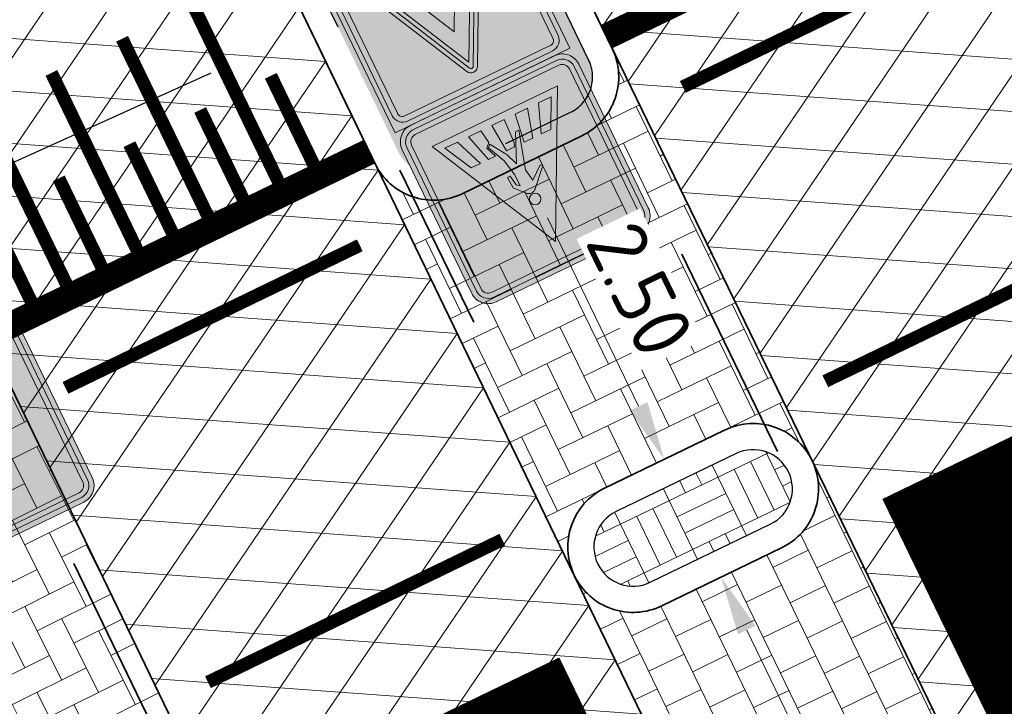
# Model space of a CAD drawing. Header units: metres. Extents: x 195696 to 514079, y 327475 to 328989.
# Tile 125 of 256: x 196117.9 to 196125.43, y 327623.79 to 327629.04. Entities that reach past the tile are written whole.
import ezdxf

# ---------------------------------------------------------------- set-up
doc = ezdxf.new("R2010")
doc.units = ezdxf.units.M
for name, pattern in [('11strp', [2, 1, -1]), ('RI-HWA_AANSLUITLEIDING-SO', [4.8, 3, -1.8]), ('VH-RIJWIELPADBAND', [20, 8, -2, 2, -2, 0, -2, 2, -2]), ('VH-TROTTOIRBAND_180-200', [20, 10, -2, 2, -2, 2, -2])]:
    doc.linetypes.add(name, pattern=pattern)
for name, color, linetype, lineweight in [('mk-nw-11streep 0.10', 7, '11strp', 35), ('N-WE-GR-GRAS-A-250', 62, 'Continuous', 18), ('N-WE-RI-HWA_KOLKAANSLUITLEIDING_PVC-G', 150, 'RI-HWA_AANSLUITLEIDING-SO', 25), ('N-WE-RI-M', 6, 'Continuous', 18), ('N-WE-VH-GESLOTENVERHARDING-A-200', 252, 'Continuous', 18), ('N-WE-VH-KANTOPSLUITING_RIJWIELPADBAND_40 120_250-G', 1, 'VH-RIJWIELPADBAND', 35), ('N-WE-VH-KANTOPSLUITING_TROTTOIRBAND_180 200_250-G', 6, 'VH-TROTTOIRBAND_180-200', 25), ('N-WE-VH-KANTOPSLUITING_VOORKANTBAND-G', 2, 'Continuous', 35), ('N-WE-VH-KANTVERHARDING-G', 5, 'Continuous', 35), ('N-WE-VH-OPENVERHARDING_BASALT-A-250', 250, 'Continuous', 18), ('N-WE-VH-OPENVERHARDING_BETONSTRAATSTEEN_GRIJS-A', 252, 'Continuous', 18), ('N-WE-VH-OPENVERHARDING_BETONSTRAATSTEEN_ROOD-A', 13, 'Continuous', 18), ('N-WE-VH-TEGEL-A', 252, 'Continuous', 18), ('N-WE-VW-MARKERING_DWARS_DRIEHOEK_3030-G', 250, 'VW-HAAIETAND30-L-N', 35), ('N-WE-VW-MARKERING_LANGS_STREEP_DOORGETROKKEN_010-G', 7, 'Continuous', 13), ('N-WE-VW-MARKERING_LANGS_STREEP_DOORGETROKKEN_020-G', 7, 'Continuous', 18), ('N-WE-VW-VERKEERSTEKEN_BORD_J-S-200', 7, 'Continuous', 25), ('N-WE-VW-VERKEERSTEKEN_BORD_L-S', 7, 'Continuous', 25), ('X-XX-AL-M', 6, 'Continuous', 18)]:
    doc.layers.add(name, color=color, linetype=linetype, lineweight=lineweight)
doc.styles.add('NLCS-ISO-M250-T18', font='NLCS-ISO.ttf', dxfattribs={"height": 0.45})
doc.linetypes.add('VW-HAAIETAND30-L-N', pattern='A,0,-0.3,[150,NLCS.SHX,S=0.6,R=0,X=-0.5,Y=-0.15],-0.3', length=0.6)
doc.dimstyles.new('NLCS-M250-T18-PIJL_L2_H2', dxfattribs={"dimscale": 0.25, "dimtxt": 2.5, "dimasz": 1.8, "dimexe": 2, "dimexo": 2, "dimgap": 0.7, "dimtad": 1, "dimzin": 0, "dimdsep": 46, "dimtxsty": 'NLCS-ISO-M250-T18', "dimcen": 0, "dimdle": 2, "dimclrd": 256, "dimclre": 256, "dimclrt": 7, "dimazin": 0, "dimtfac": 1, "dimtdec": 3, "dimtofl": 0, "dimtmove": 0, "dimatfit": 3, "dimfxl": 2, "dimfxlon": 1, "dimtfillclr": 256, "dimtolj": 1, "dimtzin": 0, "dimlwd": -1, "dimlwe": -1, "dimarcsym": 0})

# ---------------------------------------------------------------- blocks, each defined once
blk = doc.blocks.new('*D149')
at = {"layer": 'defpoints', "color": 0, "transparency": 16777216}
for p in [(196121.7407, 327627.931), (196121.2855, 327627.7109), (196122.374, 327625.4603)]:
    blk.add_point(p, dxfattribs=at)
at = {"layer": 'X-XX-AL-M', "transparency": 16777216}
for p, q in [((196121.7356, 327627.9286), (196122.1908, 327628.1487)), ((196122.6333, 327626.0855), (196121.9367, 327627.5259)), ((196122.8241, 327625.678), (196123.2794, 327625.8981))]:
    blk.add_line(p, q, dxfattribs=at)
for points in [[(196122.0042, 327627.5586), (196121.8691, 327627.4933), (196121.7407, 327627.931)], [(196122.7008, 327626.1182), (196122.5658, 327626.0529), (196122.8292, 327625.6804)]]:
    blk.add_solid(points, dxfattribs=at)
at = {"layer": 'X-XX-AL-M', "color": 7, "transparency": 16777216, "insert": (196122.6451, 327626.9799), "char_height": 0.45, "attachment_point": 5, "rotation": 295.81082, "style": 'NLCS-ISO-M250-T18', "bg_fill": 3, "box_fill_scale": 1.1, "bg_fill_color": 256, "bg_fill_true_color": 13158600, "bg_fill_transparency": 0}
blk.add_mtext('\\A1;2.50', dxfattribs=at)
blk = doc.blocks.new('*D221')
at = {"layer": 'defpoints', "color": 0, "transparency": 16777216}
for p in [(196123.2684, 327624.7823), (196125.0031, 327621.178), (196125.0069, 327621.1798)]:
    blk.add_point(p, dxfattribs=at)
at = {"layer": 'N-WE-RI-M', "transparency": 16777216}
for p, q in [((196123.2645, 327624.7804), (196122.8142, 327624.5631)), ((196123.4601, 327624.3751), (196124.8075, 327621.5832)), ((196125.0031, 327621.178), (196124.5527, 327620.9606))]:
    blk.add_line(p, q, dxfattribs=at)
for points in [[(196123.5277, 327624.4077), (196123.3926, 327624.3425), (196123.2645, 327624.7804)], [(196124.875, 327621.6158), (196124.7399, 327621.5506), (196125.0031, 327621.178)]]:
    blk.add_solid(points, dxfattribs=at)
at = {"layer": 'N-WE-RI-M', "color": 7, "transparency": 16777216, "insert": (196124.494, 327623.153), "char_height": 0.45, "attachment_point": 5, "rotation": 295.76157, "style": 'NLCS-ISO-M250-T18'}
blk.add_mtext('\\A1;4.00', dxfattribs=at)
blk = doc.blocks.new('N-SVW-VERKEERSTEKEN_BORD_L02-SO')
at = {"true_color": 0x007dc8}
h = blk.add_hatch(color=152, dxfattribs=at)
h.dxf.hatch_style = 1
h.paths.add_polyline_path([(3.05, 3.75), (-3.05, 3.75, 0.414214), (-3.75, 3.05), (-3.75, 0), (-3.55, 0), (-3.55, 3.05, -0.414214), (-3.05, 3.55), (3.05, 3.55, -0.414214), (3.55, 3.05), (3.55, 0), (3.75, 0), (3.75, 3.05, 0.414214)])
at = {"true_color": 0xffffff}
h = blk.add_hatch(color=7, dxfattribs=at)
h.dxf.hatch_style = 1
h.paths.add_polyline_path([(3.05, 3.55), (-3.05, 3.55, 0.414214), (-3.55, 3.05), (-3.55, 0), (-3.35, 0), (-3.35, 3.05, -0.414214), (-3.05, 3.35), (3.05, 3.35, -0.414214), (3.35, 3.05), (3.35, 0), (3.55, 0), (3.55, 3.05, 0.414214)])
at = {"true_color": 0x007dc8}
h = blk.add_hatch(color=152, dxfattribs=at)
h.dxf.hatch_style = 1
h.paths.add_polyline_path([(0, 2.66), (0, 3.35), (-3.05, 3.35, 0.414214), (-3.35, 3.05), (-3.35, -3.05, 0.414214), (-3.05, -3.35), (0, -3.35), (0, -2.66), (-2.66, -2.66)])
h = blk.add_hatch(color=152, dxfattribs=at)
h.dxf.hatch_style = 1
h.paths.add_polyline_path([(3.35, 3.05, 0.414214), (3.05, 3.35), (0, 3.35), (0, 2.66), (2.66, -2.66), (0, -2.66), (0, -3.35), (3.05, -3.35, 0.414214), (3.35, -3.05)])
at = {"true_color": 0xffffff}
h = blk.add_hatch(color=7, dxfattribs=at)
h.dxf.hatch_style = 1
h.paths.add_polyline_path([(0, 2.66), (-2.66, -2.66), (2.66, -2.66)])
h.paths.add_polyline_path([(-0.749, -0.234), (-0.833, -0.166), (-0.178, 0.506, -0.416609), (0.212, 0.509), (0.565, 0.115), (0.592, -0.339), (0.48, -0.339), (0.409, 0.061), (0.29, 0.156), (0.29, -0.305), (0.433, -0.967), (0.749, -1.68), (0.643, -1.775), (0.226, -1.12), (0.056, -0.665), (-0.45, -1.775), (-0.592, -1.775), (-0.161, -0.302), (-0.239, 0.17)], flags=16)
h.paths.add_polyline_path([(-0.565, -1.276), (-0.723, -2.39), (-1.259, -2.39), (-0.935, -1.276)], flags=16)
h.paths.add_polyline_path([(-1.295, -1.276), (-1.714, -2.39), (-2.251, -2.39), (-1.699, -1.276)], flags=16)
h.paths.add_polyline_path([(-0.158, -1.276), (0.182, -1.276), (0.268, -2.39), (-0.268, -2.39), (-0.222, -1.432)], flags=16)
h.paths.add_polyline_path([(-0.227, 0.861, -1), (0.217, 0.861, -1)], flags=16)
h.paths.add_polyline_path([(0.64, -1.276), (0.949, -1.276), (1.259, -2.39), (0.723, -2.39), (0.643, -1.857), (0.82, -1.69)], flags=16)
h.paths.add_polyline_path([(1.288, -1.276), (1.675, -1.276), (2.251, -2.39), (1.718, -2.39)], flags=16)
at = {"true_color": 0x191919}
h = blk.add_hatch(color=250, dxfattribs=at)
h.dxf.hatch_style = 1
h.paths.add_polyline_path([(-0.227, 0.861, 1), (0.217, 0.861, 1)])
h = blk.add_hatch(color=250, dxfattribs=at)
h.dxf.hatch_style = 1
h.paths.add_polyline_path([(0.29, 0.156), (0.409, 0.061), (0.48, -0.339), (0.592, -0.339), (0.565, 0.115), (0.212, 0.509, 0.416609), (-0.178, 0.506), (-0.833, -0.166), (-0.749, -0.234), (-0.239, 0.17), (-0.161, -0.302), (-0.592, -1.775), (-0.45, -1.775), (0.056, -0.665), (0.226, -1.12), (0.643, -1.775), (0.749, -1.68), (0.433, -0.967), (0.29, -0.305)])
at = {"true_color": 0x007dc8}
h = blk.add_hatch(color=152, dxfattribs=at)
h.dxf.hatch_style = 1
h.paths.add_polyline_path([(-3.55, 0), (-3.75, 0), (-3.75, -3.05, 0.414214), (-3.05, -3.75), (3.05, -3.75, 0.414214), (3.75, -3.05), (3.75, 0), (3.55, 0), (3.55, -3.05, -0.414214), (3.05, -3.55), (-3.05, -3.55, -0.414214), (-3.55, -3.05)])
at = {"true_color": 0xffffff}
h = blk.add_hatch(color=7, dxfattribs=at)
h.dxf.hatch_style = 1
h.paths.add_polyline_path([(-3.35, 0), (-3.55, 0), (-3.55, -3.05, 0.414214), (-3.05, -3.55), (3.05, -3.55, 0.414214), (3.55, -3.05), (3.55, 0), (3.35, 0), (3.35, -3.05, -0.414214), (3.05, -3.35), (-3.05, -3.35, -0.414214), (-3.35, -3.05)])
at = {"true_color": 0x191919}
h = blk.add_hatch(color=250, dxfattribs=at)
h.dxf.hatch_style = 1
h.paths.add_polyline_path([(-1.295, -1.276), (-1.699, -1.276), (-2.251, -2.39), (-1.714, -2.39)])
h = blk.add_hatch(color=250, dxfattribs=at)
h.dxf.hatch_style = 1
h.paths.add_polyline_path([(-0.565, -1.276), (-0.935, -1.276), (-1.259, -2.39), (-0.723, -2.39)])
h = blk.add_hatch(color=250, dxfattribs=at)
h.dxf.hatch_style = 1
h.paths.add_polyline_path([(0.182, -1.276), (-0.158, -1.276), (-0.222, -1.432), (-0.268, -2.39), (0.268, -2.39)])
h = blk.add_hatch(color=250, dxfattribs=at)
h.dxf.hatch_style = 1
h.paths.add_polyline_path([(0.949, -1.276), (0.64, -1.276), (0.82, -1.69), (0.643, -1.857), (0.723, -2.39), (1.259, -2.39)])
h = blk.add_hatch(color=250, dxfattribs=at)
h.dxf.hatch_style = 1
h.paths.add_polyline_path([(1.675, -1.276), (1.288, -1.276), (1.718, -2.39), (2.251, -2.39)])
at = {"color": 145, "lineweight": 0, "true_color": 0x377daf}
blk.add_lwpolyline([(-3.05, -3.75), (3.05, -3.75, 0.414214), (3.75, -3.05), (3.75, 3.05, 0.414214), (3.05, 3.75), (-3.05, 3.75, 0.414214), (-3.75, 3.05), (-3.75, -3.05, 0.414214)], format="xyb", close=True, dxfattribs=at)
at = {"color": 7, "lineweight": 0, "true_color": 0xffffff}
for points in [[(-3.05, -3.55), (3.05, -3.55, 0.414214), (3.55, -3.05), (3.55, 3.05, 0.414214), (3.05, 3.55), (-3.05, 3.55, 0.414214), (-3.55, 3.05), (-3.55, -3.05, 0.414214)], [(-3.05, -3.35), (3.05, -3.35, 0.414214), (3.35, -3.05), (3.35, 3.05, 0.414214), (3.05, 3.35), (-3.05, 3.35, 0.414214), (-3.35, 3.05), (-3.35, -3.05, 0.414214)]]:
    blk.add_lwpolyline(points, format="xyb", close=True, dxfattribs=at)
blk.add_lwpolyline([(2.66, -2.66), (0, 2.66), (-2.66, -2.66)], close=True, dxfattribs=at)
at = {"color": 250, "lineweight": 0, "true_color": 0x191919}
blk.add_lwpolyline([(0.643, -1.775), (0.226, -1.12), (0.056, -0.665), (-0.45, -1.775), (-0.592, -1.775), (-0.161, -0.302), (-0.239, 0.17), (-0.749, -0.234), (-0.833, -0.166), (-0.178, 0.506, -0.416609), (0.212, 0.509), (0.565, 0.115), (0.592, -0.339), (0.48, -0.339), (0.409, 0.061), (0.29, 0.156), (0.29, -0.305), (0.433, -0.967), (0.749, -1.68)], format="xyb", close=True, dxfattribs=at)
for points in [[(-1.714, -2.39), (-1.295, -1.276), (-1.699, -1.276), (-2.251, -2.39)], [(-0.723, -2.39), (-0.565, -1.276), (-0.935, -1.276), (-1.259, -2.39)], [(0.268, -2.39), (0.182, -1.276), (-0.158, -1.276), (-0.222, -1.432), (-0.268, -2.39)], [(1.259, -2.39), (0.949, -1.276), (0.64, -1.276), (0.82, -1.69), (0.643, -1.857), (0.723, -2.39)], [(2.251, -2.39), (1.675, -1.276), (1.288, -1.276), (1.718, -2.39)]]:
    blk.add_lwpolyline(points, close=True, dxfattribs=at)
blk.add_circle((-0.005, 0.861), 0.222, dxfattribs=at)
blk = doc.blocks.new('N-SVW-VERKEERSTEKEN_BORD_J24F-SO')
at = {"true_color": 0xc8e164}
h = blk.add_hatch(color=53, dxfattribs=at)
h.dxf.hatch_style = 1
h.paths.add_polyline_path([(-3.731, 4.261), (3.747, 4.261, -0.414214), (4.272, 3.736), (4.272, 0), (4.502, 0), (4.502, 4.501), (-4.502, 4.501), (-4.502, 0), (-4.256, 0), (-4.256, 3.736, -0.414214)])
at = {"true_color": 0xffffff}
h = blk.add_hatch(color=7, dxfattribs=at)
h.dxf.hatch_style = 1
h.paths.add_polyline_path([(-3.994, 3.736, -0.414214), (-3.731, 3.998), (3.747, 3.998, -0.414214), (4.01, 3.736), (4.01, 0), (4.272, 0), (4.272, 3.736, 0.414214), (3.747, 4.261), (-3.731, 4.261, 0.414214), (-4.256, 3.736), (-4.256, 0), (-3.994, 0)])
at = {"true_color": 0xc8e164}
h = blk.add_hatch(color=53, dxfattribs=at)
h.dxf.hatch_style = 1
h.paths.add_polyline_path([(-0.268, 3.399, -0.618034), (0.268, 3.399), (1.968, 0), (4.01, 0), (4.01, 3.736, 0.414214), (3.747, 3.998), (-3.731, 3.998, 0.414214), (-3.994, 3.736), (-3.994, 0), (-1.968, 0)])
at = {"true_color": 0xff0000}
h = blk.add_hatch(color=1, dxfattribs=at)
h.dxf.hatch_style = 1
h.paths.add_polyline_path([(0, -3.365), (-3.265, -3.365, -0.557537), (-3.354, -3.22), (-0.089, 3.309, -0.284079), (0, 3.365), (0, 3.565, 0.284079), (-0.268, 3.399), (-3.533, -3.13, 0.557537), (-3.265, -3.565), (0, -3.565)])
at = {"true_color": 0xffffff}
h = blk.add_hatch(color=7, dxfattribs=at)
h.dxf.hatch_style = 1
h.paths.add_polyline_path([(0, 3.041), (0, 3.365, 0.284079), (-0.089, 3.309), (-3.354, -3.22, 0.557537), (-3.265, -3.365), (0, -3.365), (0, -3.165), (-3.103, -3.165)])
at = {"true_color": 0xff0000}
h = blk.add_hatch(color=1, dxfattribs=at)
h.dxf.hatch_style = 1
h.paths.add_polyline_path([(3.533, -3.13), (0.268, 3.399, 0.284079), (0, 3.565), (0, 3.365, -0.284079), (0.089, 3.309), (3.354, -3.22, -0.557537), (3.265, -3.365), (0, -3.365), (0, -3.565), (3.265, -3.565, 0.557537)])
at = {"true_color": 0xffffff}
h = blk.add_hatch(color=7, dxfattribs=at)
h.dxf.hatch_style = 1
h.paths.add_polyline_path([(0.089, 3.309, 0.284079), (0, 3.365), (0, 3.041), (3.103, -3.165), (0, -3.165), (0, -3.365), (3.265, -3.365, 0.557537), (3.354, -3.22)])
at = {"true_color": 0xff0000}
h = blk.add_hatch(color=1, dxfattribs=at)
h.dxf.hatch_style = 1
h.paths.add_polyline_path([(0, 3.041), (-3.103, -3.165), (0, -3.165), (0, -2.465), (-1.97, -2.465), (0, 1.476)], flags=17)
h = blk.add_hatch(color=1, dxfattribs=at)
h.dxf.hatch_style = 1
h.paths.add_polyline_path([(0, 3.041), (0, 1.476), (1.97, -2.465), (0, -2.465), (0, -3.165), (3.103, -3.165)], flags=17)
at = {"true_color": 0xffffff}
h = blk.add_hatch(color=7, dxfattribs=at)
h.dxf.hatch_style = 1
h.paths.add_polyline_path([(0, 1.476), (-1.97, -2.465), (1.97, -2.465)])
h.paths.add_polyline_path([(0.024, -1.565), (-0.504, -0.981), (-0.55, -1.117, -0.427471), (-0.351, -1.731, -0.4733), (-1.025, -1.862, -0.794265), (-0.636, -1.084), (-0.477, -0.629, -0.334348), (-0.328, -0.517), (-0.195, -0.516), (-0.195, -0.609), (-0.311, -0.609, 0.345861), (-0.384, -0.654), (-0.437, -0.795), (0.332, -0.795), (0.375, -0.702), (0.243, -0.702, -1), (0.243, -0.609), (0.584, -0.609), (0.584, -0.702), (0.475, -0.702), (0.402, -0.865), (0.525, -1.104, -0.318009), (1.024, -1.236, -0.476174), (0.893, -1.91, -0.529348), (0.236, -1.565)], flags=16)
h.paths.add_polyline_path([(-0.519, -1.79, -0.632638), (-1.094, -1.518, -0.479903), (-0.67, -1.177), (-0.786, -1.505, 1.053204), (-0.696, -1.532), (-0.583, -1.206, -0.542254)], flags=0)
h.paths.add_polyline_path([(0.037, -1.442), (-0.464, -0.885), (0.289, -0.885)], flags=0)
h.paths.add_polyline_path([(0.123, -1.472), (0.352, -0.971), (0.442, -1.143, 0.234167), (0.236, -1.472)], flags=0)
h.paths.add_polyline_path([(0.687, -1.565), (0.332, -1.565, 0.350134), (0.648, -1.868, 0.396488), (1.028, -1.572, 0.564261), (0.568, -1.187), (0.727, -1.499, -0.560308)], flags=0)
h.paths.add_polyline_path([(0.332, -1.472, -0.216058), (0.485, -1.23), (0.611, -1.472)], flags=0)
at = {"true_color": 0xc8e164}
h = blk.add_hatch(color=53, dxfattribs=at)
h.dxf.hatch_style = 1
h.paths.add_polyline_path([(-4.256, 0), (-4.502, 0), (-4.502, -4.501), (4.502, -4.501), (4.502, 0), (4.272, 0), (4.272, -3.741, -0.414214), (3.747, -4.266), (-3.731, -4.266, -0.414214), (-4.256, -3.741)])
at = {"true_color": 0xffffff}
h = blk.add_hatch(color=7, dxfattribs=at)
h.dxf.hatch_style = 1
h.paths.add_polyline_path([(-3.994, 0), (-4.256, 0), (-4.256, -3.741, 0.414214), (-3.731, -4.266), (3.747, -4.266, 0.414214), (4.272, -3.741), (4.272, 0), (4.01, 0), (4.01, -3.741, -0.414214), (3.747, -4.003), (-3.731, -4.003, -0.414214), (-3.994, -3.741)])
at = {"true_color": 0xc8e164}
h = blk.add_hatch(color=53, dxfattribs=at)
h.dxf.hatch_style = 1
h.paths.add_polyline_path([(-1.968, 0), (-3.994, 0), (-3.994, -3.741, 0.414214), (-3.731, -4.003), (3.747, -4.003, 0.414214), (4.01, -3.741), (4.01, 0), (1.968, 0), (3.533, -3.13, -0.557537), (3.265, -3.565), (-3.265, -3.565, -0.557537), (-3.533, -3.13)])
at = {"true_color": 0x191919}
h = blk.add_hatch(color=250, dxfattribs=at)
h.dxf.hatch_style = 1
h.paths.add_polyline_path([(0.402, -0.865), (0.475, -0.702), (0.584, -0.702), (0.584, -0.609), (0.243, -0.609, 1), (0.243, -0.702), (0.375, -0.702), (0.332, -0.795), (-0.437, -0.795), (-0.384, -0.654, -0.345861), (-0.311, -0.609), (-0.195, -0.609), (-0.195, -0.516), (-0.328, -0.517, 0.334348), (-0.477, -0.629), (-0.636, -1.084, 0.794265), (-1.025, -1.862, 0.4733), (-0.351, -1.731, 0.427471), (-0.55, -1.117), (-0.504, -0.981), (0.024, -1.565), (0.236, -1.565, 0.529348), (0.893, -1.91, 0.476174), (1.024, -1.236, 0.318009), (0.525, -1.104)])
h.paths.add_polyline_path([(-0.464, -0.885), (0.289, -0.885), (0.037, -1.442)], flags=16)
h.paths.add_polyline_path([(-0.583, -1.206, -0.542254), (-0.519, -1.79, -0.632638), (-1.094, -1.518, -0.479903), (-0.67, -1.177), (-0.786, -1.505, 1.053204), (-0.696, -1.532)], flags=16)
h.paths.add_polyline_path([(0.352, -0.971), (0.442, -1.143, 0.234167), (0.236, -1.472), (0.123, -1.472)], flags=16)
h.paths.add_polyline_path([(0.485, -1.23), (0.611, -1.472), (0.332, -1.472, -0.216058)], flags=16)
h.paths.add_polyline_path([(0.332, -1.565), (0.687, -1.565, 0.566151), (0.727, -1.498), (0.568, -1.187, -0.564261), (1.028, -1.572, -0.396488), (0.648, -1.868, -0.350134)], flags=16)
at = {"true_color": 0xffffff}
h = blk.add_hatch(color=7, dxfattribs=at)
h.dxf.hatch_style = 1
h.paths.add_polyline_path([(-0.464, -0.885), (0.037, -1.442), (0.289, -0.885)])
h = blk.add_hatch(color=7, dxfattribs=at)
h.dxf.hatch_style = 1
h.paths.add_polyline_path([(-0.786, -1.505), (-0.67, -1.177, 0.479903), (-1.094, -1.518, 0.632638), (-0.519, -1.79, 0.542254), (-0.583, -1.206), (-0.696, -1.532, -1.053204)])
h = blk.add_hatch(color=7, dxfattribs=at)
h.dxf.hatch_style = 1
h.paths.add_polyline_path([(0.123, -1.472), (0.236, -1.472, -0.234167), (0.442, -1.143), (0.352, -0.971)])
h = blk.add_hatch(color=7, dxfattribs=at)
h.dxf.hatch_style = 1
h.paths.add_polyline_path([(1.028, -1.572, 0.564261), (0.568, -1.187), (0.727, -1.498, -0.566151), (0.687, -1.565), (0.332, -1.565, 0.350134), (0.648, -1.868, 0.396488)])
h = blk.add_hatch(color=7, dxfattribs=at)
h.dxf.hatch_style = 1
h.paths.add_polyline_path([(0.611, -1.472), (0.485, -1.23, 0.216058), (0.332, -1.472)])
at = {"color": 251, "lineweight": 0, "true_color": 0x4b4b4b}
blk.add_lwpolyline([(-4.502, 4.501), (4.502, 4.501), (4.502, -4.501), (-4.502, -4.501)], close=True, dxfattribs=at)
at = {"color": 7, "lineweight": 0, "true_color": 0xffffff}
for points in [[(-3.731, 4.261), (3.747, 4.261, -0.414214), (4.272, 3.736), (4.272, -3.741, -0.414214), (3.747, -4.266), (-3.731, -4.266, -0.414214), (-4.256, -3.741), (-4.256, 3.736, -0.414214)], [(-3.731, 3.998), (3.747, 3.998, -0.414214), (4.01, 3.736), (4.01, -3.741, -0.414214), (3.747, -4.003), (-3.731, -4.003, -0.414214), (-3.994, -3.741), (-3.994, 3.736, -0.414214)], [(3.354, -3.22), (0.089, 3.309, 0.618034), (-0.089, 3.309), (-3.354, -3.22, 0.557537), (-3.265, -3.365), (3.265, -3.365, 0.557537)]]:
    blk.add_lwpolyline(points, format="xyb", close=True, dxfattribs=at)
at = {"color": 1, "lineweight": 0, "true_color": 0xff0000}
blk.add_lwpolyline([(3.533, -3.13), (0.268, 3.399, 0.618034), (-0.268, 3.399), (-3.533, -3.13, 0.557537), (-3.265, -3.565), (3.265, -3.565, 0.557537)], format="xyb", close=True, dxfattribs=at)
at = {"color": 7, "lineweight": 0, "true_color": 0xffffff}
for points in [[(3.103, -3.165), (0, 3.041), (-3.103, -3.165)], [(1.97, -2.465), (0, 1.476), (-1.97, -2.465)]]:
    blk.add_lwpolyline(points, close=True, dxfattribs=at)
at = {"color": 250, "lineweight": 0, "true_color": 0x191919}
for points in [[(0.402, -0.865), (0.475, -0.702), (0.584, -0.702), (0.584, -0.609), (0.243, -0.609, 1), (0.243, -0.702), (0.375, -0.702), (0.332, -0.795), (-0.437, -0.795), (-0.384, -0.654, -0.345861), (-0.311, -0.609), (-0.195, -0.609), (-0.195, -0.516), (-0.328, -0.517, 0.334348), (-0.477, -0.629), (-0.636, -1.084, 0.794265), (-1.025, -1.862, 0.4733), (-0.351, -1.731, 0.427471), (-0.55, -1.117), (-0.504, -0.981), (0.024, -1.565), (0.236, -1.565, 0.529348), (0.893, -1.91, 0.476174), (1.024, -1.236, 0.318009), (0.525, -1.104)], [(-0.583, -1.206, -0.542254), (-0.519, -1.79, -0.632638), (-1.094, -1.518, -0.479903), (-0.67, -1.177), (-0.786, -1.505, 1.053204), (-0.696, -1.532)], [(0.352, -0.971), (0.123, -1.472), (0.236, -1.472, -0.234167), (0.442, -1.143)], [(0.568, -1.187, -0.564261), (1.028, -1.572, -0.396488), (0.648, -1.868, -0.350134), (0.332, -1.565), (0.687, -1.565, 0.566151), (0.727, -1.498)], [(0.611, -1.472), (0.485, -1.23, 0.216058), (0.332, -1.472)]]:
    blk.add_lwpolyline(points, format="xyb", close=True, dxfattribs=at)
blk.add_lwpolyline([(0.289, -0.885), (-0.464, -0.885), (0.037, -1.442)], close=True, dxfattribs=at)

msp = doc.modelspace()

# ---------------------------------------------------------------- hatches: boundary and pattern name
at = {"layer": 'N-WE-GR-GRAS-A-250', "lineweight": 0}
h = msp.add_hatch(dxfattribs=at)
h.set_pattern_fill('AGR-GRAS_02-SO', color=256, scale=0.05, pattern_type=2)
h.set_pattern_definition([(0, (0, 0), (0.5, 0.5), [0.125, -0.375]), (0, (0.275, 0.3), (0.5, 0.5), [0.125, -0.375]), (90, (0.05, 0.175), (-0.5, 0.5), [0.125, -0.375]), (90, (0.25, 0.35), (-0.5, 0.5), [0.125, -0.375]), (45, (0.1, 0.35), (0, 0.5), [0.125, -0.582106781]), (135, (0.275, 0), (-0.5, 0), [0.125, -0.582106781]), (26.5650512, (0.125, 0.15), (0.5, 2e-10), [0.125, -0.9930339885]), (26.5650512, (0.35, 0.4), (0.5, 2e-10), [0.125, -0.9930339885]), (63.43494882, (0.35, 0), (3e-11, 0.5), [0.125, -0.9930339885]), (63.43494882, (0.125, 0.225), (3e-11, 0.5), [0.125, -0.9930339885]), (63.43494882, (0.3, 0.1), (3e-11, 0.5), [0.125, -0.9930339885]), (116.5650512, (0, 0.275), (-2e-10, 0.5), [0.125, -0.9930339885]), (153.43494882, (0.1, 0.075), (-0.5, 3e-11), [0.125, -0.9930339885])])
edge = h.paths.add_edge_path()
edge.add_line((196108.9627, 327652.4764), (196110.4026, 327653.1741))
edge.add_line((196110.4026, 327653.1741), (196108.4559, 327657.1918))
edge.add_arc((196152.9573, 327678.7539), 49.45, 194.50606, 205.85135, ccw=False)
edge.add_arc((196104.7933, 327666.2924), 0.3, 14.50606, 92.37773)
edge.add_line((196104.7809, 327666.5921), (196103.3785, 327666.5339))
edge.add_arc((196103.3909, 327666.2342), 0.3, 92.37773, 196.42897)
edge.add_arc((196152.0689, 327680.5876), 51.05, 196.42897, 205.85135)
edge.add_line((196106.1275, 327658.3279), (196108.9627, 327652.4764))
edge = h.paths.add_edge_path()
edge.add_line((196117.0315, 327639.4959), (196115.5883, 327638.7977))
edge.add_line((196115.5883, 327638.7977), (196120.7976, 327628.0302))
edge.add_arc((196121.0676, 327628.1609), 0.3, 205.81765, 295.83474)
edge.add_line((196121.1984, 327627.8909), (196122.1124, 327628.3334))
edge.add_arc((196121.9816, 327628.6034), 0.3, 295.83474, 385.87627)
edge.add_line((196122.2516, 327628.7344), (196117.0315, 327639.4959))
at = {"layer": 'N-WE-VH-GESLOTENVERHARDING-A-200', "lineweight": 0}
h = msp.add_hatch(dxfattribs=at)
h.set_pattern_fill('AVH-GESLOTEN-SOD', color=256, scale=0.2, angle=-64.17044, pattern_type=2)
h.set_pattern_definition([(355.8296, (196109.9774, 327649.92348), (0.0290894, 0.398941), []), (55.8296, (196109.9774, 327649.92348), (-0.3309482, 0.2246626), [])])
edge = h.paths.add_edge_path()
edge.add_arc((196133.8157, 327670.0989), 25, 197.71462, 205.85134, ccw=False)
edge.add_arc((196157.5378, 327677.7103), 49.9133, 187.13507, 197.75186, ccw=False)
edge.add_line((196108.0111, 327671.5106), (196105.8745, 327671.3416))
edge.add_line((196105.8745, 327671.3416), (196104.2492, 327671.2741))
edge.add_arc((196154.2364, 327679.2571), 50.6206, 189.07357, 205.73264)
edge.add_line((196108.6359, 327657.279), (196115.8072, 327642.4783))
edge.add_line((196115.8072, 327642.4783), (196128.6421, 327616.0179))
edge.add_line((196128.6421, 327616.0179), (196129.855, 327613.289))
edge.add_line((196129.855, 327613.289), (196130.602, 327611.5521))
edge.add_line((196130.602, 327611.5521), (196133.6164, 327612.7691))
edge.add_line((196133.6164, 327612.7691), (196128.9926, 327622.7773))
edge.add_line((196128.9926, 327622.7773), (196118.7313, 327643.8968))
edge.add_line((196118.7313, 327643.8968), (196111.3175, 327659.1979))
edge = h.paths.add_edge_path()
edge.add_line((196097.4859, 327670.6585), (196098.5204, 327666.1451))
edge.add_arc((196147.2668, 327682.1906), 51.3193, 198.21963, 211.01195)
edge.add_arc((196060.6031, 327629.7035), 50, 25.85135, 31.39467, ccw=False)
edge.add_line((196105.5995, 327651.5054), (196111.0818, 327640.1908))
edge.add_line((196111.0818, 327640.1908), (196117.6925, 327626.5266))
edge.add_line((196117.6925, 327626.5266), (196119.2168, 327623.3759))
edge.add_line((196119.2168, 327623.3759), (196120.741, 327620.2254))
edge.add_line((196120.741, 327620.2254), (196120.9897, 327619.7117))
edge.add_arc((196093.988, 327606.6384), 30, 23.92918, 25.83474, ccw=False)
edge.add_arc((196093.988, 327606.6384), 30, 13.30832, 23.92918, ccw=False)
edge.add_arc((196152.6201, 327620.5075), 30.25, 193.30832, 201.15454)
edge.add_line((196124.4086, 327609.5907), (196124.5645, 327609.1878))
edge.add_line((196124.5645, 327609.1878), (196124.571, 327609.1727))
edge.add_line((196124.571, 327609.1727), (196127.5901, 327610.3639))
edge.add_line((196127.5901, 327610.3639), (196127.1486, 327611.5302))
edge.add_arc((196155.3255, 327621.224), 29.7979, 193.45168, 198.98501, ccw=False)
edge.add_arc((196093.988, 327606.6384), 33.25, 13.30832, 24.25695)
edge.add_arc((196093.988, 327606.6384), 33.25, 24.25695, 25.83474)
edge.add_line((196123.9149, 327621.128), (196123.6661, 327621.6417))
edge.add_line((196123.6661, 327621.6417), (196122.1418, 327624.7925))
edge.add_line((196122.1418, 327624.7925), (196120.5958, 327627.9881))
edge.add_line((196120.5958, 327627.9881), (196114.0073, 327641.6063))
edge.add_line((196114.0073, 327641.6063), (196105.9475, 327658.2407))
edge.add_arc((196152.0689, 327680.5876), 51.25, 190.67259, 205.85135, ccw=False)
edge.add_arc((196102.1968, 327671.1889), 0.5, 182.37773, 190.67259, ccw=False)
edge.add_line((196101.6972, 327671.1682), (196097.5102, 327670.9943))
edge.add_arc((196097.1291, 327670.8531), 0.4064, -28.60388, 20.32537, ccw=False)
at = {"layer": 'N-WE-VH-OPENVERHARDING_BETONSTRAATSTEEN_GRIJS-A', "lineweight": 0}
h = msp.add_hatch(dxfattribs=at)
h.set_pattern_fill('AVH-BSS_DIKFORMAAT_BLOK', color=256, scale=2, angle=25.77262, pattern_type=2)
h.set_pattern_definition([(25.77262437, (0, 0), (-0.18000756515, 0.3728180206), []), (25.77262437, (-0.06, 0.12427), (0.19281045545, 0.55282558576), [0.414, -0.414]), (25.77262437, (-0.12, 0.24855), (0.19281045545, 0.55282558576), [0.414, -0.414]), (115.77262437, (0, 0), (-0.3728180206, -0.18000756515), []), (115.77262437, (-0.12427, -0.06), (-0.55282558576, 0.19281045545), [0.414, -0.414]), (115.77262437, (-0.24855, -0.12), (-0.55282558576, 0.19281045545), [0.414, -0.414])])
edge = h.paths.add_edge_path()
edge.add_line((196122.7226, 327624.7402), (196123.6399, 327625.1843))
edge.add_arc((196123.5092, 327625.4543), 0.3, 295.83474, 475.83474)
edge.add_line((196123.3784, 327625.7244), (196122.4612, 327625.2803))
edge.add_arc((196122.5919, 327625.0102), 0.3, 115.83474, 295.83473)
at = {"layer": 'N-WE-VH-OPENVERHARDING_BETONSTRAATSTEEN_ROOD-A', "lineweight": 0}
h = msp.add_hatch(dxfattribs=at)
h.set_pattern_fill('AVH-BSS_KEIFORMAAT_KEPER', color=256, scale=2, angle=-63.3949, pattern_type=2)
h.set_pattern_definition([(296.6051, (196112.11612, 327627.74513), (0.28181, -0.093718), [0.63, -0.21]), (206.6051, (196112.49164, 327627.93323), (0.28181, -0.093718), [0.63, -0.21])])
edge = h.paths.add_edge_path()
edge.add_arc((196117.5095, 327626.216), 0.3, -64.16526, 25.81765, ccw=False)
edge.add_line((196117.6402, 327625.9459), (196117.5432, 327625.899))
edge.add_arc((196117.4125, 327626.169), 0.3, 211.1134, 295.83474, ccw=False)
edge.add_line((196117.1556, 327626.014), (196117.0136, 327626.2492))
edge.add_line((196117.0136, 327626.2492), (196115.0441, 327629.5124))
edge.add_line((196115.0441, 327629.5124), (196112.047, 327627.7045))
edge.add_arc((196109.4612, 327626.1834), 3, 26.81943, 30.46625, ccw=False)
edge.add_line((196112.1385, 327627.5369), (196115.8112, 327621.1445))
edge.add_arc((196115.499, 327620.6796), 0.56, 26.69928, 56.11722, ccw=False)
edge.add_line((196115.9993, 327620.9312), (196117.8941, 327617.1547))
edge.add_line((196117.8941, 327617.1547), (196120.0843, 327618.2536))
edge.add_line((196120.0843, 327618.2536), (196118.7914, 327621.0872))
edge.add_arc((196087.8684, 327606.845), 34.0451, 24.72927, 27.83255)
edge.add_line((196117.9751, 327622.7403), (196117.9751, 327622.7403))
edge.add_arc((196118.4107, 327622.9858), 0.5, 115.83515, 209.40689, ccw=False)
edge.add_line((196118.1928, 327623.4358), (196118.5488, 327623.6082))
edge.add_arc((196118.7667, 327623.1582), 0.5, 25.83474, 115.83474, ccw=False)
edge.add_line((196119.2167, 327623.3761), (196117.7796, 327626.3466))
h = msp.add_hatch(dxfattribs=at)
h.set_pattern_fill('AVH-BSS_KEIFORMAAT_KEPER', color=256, scale=2, angle=25.87627, pattern_type=2)
h.set_pattern_definition([(25.8763, (196127.11482, 327627.75904), (0.097295, 0.280595), [0.63, -0.21]), (295.8763, (196126.93152, 327628.13693), (0.097295, 0.280595), [0.63, -0.21])])
h.paths.add_polyline_path([(196122.4315, 327628.8216, -0.414426), (196122.1995, 327628.1534), (196121.2855, 327627.7109, -0.414301), (196120.6175, 327627.9431), (196122.1418, 327624.7925, -0.414126), (196122.374, 327625.4603), (196123.2913, 327625.9044, -0.414001), (196123.959, 327625.6726)])
at = {"layer": 'N-WE-VH-TEGEL-A', "lineweight": 0}
h = msp.add_hatch(dxfattribs=at)
h.set_pattern_fill('AVH-TEGEL_300X300_HALFST', color=256, angle=-63.42422, pattern_type=2)
h.set_pattern_definition([(296.5758, (196120.39966, 327650.5676), (0.26836585, -0.20119585), [0.3, -0.3]), (26.5758, (196120.39966, 327650.5676), (-0.1342143, 0.268303), [])])
edge = h.paths.add_edge_path()
edge.add_line((196120.5773, 327650.6624), (196121.532, 327648.9261))
edge.add_line((196121.532, 327648.9261), (196122.7882, 327646.6405))
edge.add_arc((195843.4049, 327488.784), 320.8952, 25.817637, 29.467219, ccw=False)
edge.add_arc((195855.8459, 327494.7034), 307.1181, 25.374489, 25.834358, ccw=False)
edge.add_arc((195815.5733, 327475.6194), 351.6835, 25.179827, 25.372008, ccw=False)
edge.add_line((196133.8388, 327625.2469), (196134.2691, 327624.3137))
edge.add_line((196134.2691, 327624.3137), (196134.2989, 327624.2491))
edge.add_line((196134.2989, 327624.2491), (196134.3075, 327624.2437))
edge.add_line((196134.3075, 327624.2437), (196135.9376, 327624.994))
edge.add_line((196135.9376, 327624.994), (196135.9035, 327625.0679))
edge.add_line((196135.9035, 327625.0679), (196135.4706, 327626.0067))
edge.add_arc((195815.5733, 327475.6194), 353.4835, 25.178745, 25.372027)
edge.add_arc((195855.8372, 327494.6992), 308.9277, 25.374506, 25.834375)
edge.add_arc((195843.4122, 327488.7878), 322.687, 25.817706, 29.465389)
edge.add_line((196124.3606, 327647.5168), (196123.1094, 327649.7931))
edge.add_line((196123.1094, 327649.7931), (196122.1627, 327651.515))
edge.add_line((196122.1627, 327651.515), (196120.5773, 327650.6624))
h = msp.add_hatch(dxfattribs=at)
h.set_pattern_fill('AVH-TEGEL_300X300_HALFST', color=256, angle=25.87627, pattern_type=2)
h.set_pattern_definition([(25.8763, (196121.87723, 327621.65504), (0.2044572, 0.2658895), [0.3, -0.3]), (115.8763, (196121.87723, 327621.65504), (-0.2699216, -0.130929), [])])
edge = h.paths.add_edge_path()
edge.add_arc((196118.7667, 327623.1582), 0.5, -64.16526, 25.81765, ccw=False)
edge.add_line((196118.9846, 327622.7082), (196118.6285, 327622.5358))
edge.add_arc((196118.4107, 327622.9858), 0.5, 209.40697, 295.83474, ccw=False)
edge.add_arc((196087.8684, 327606.845), 34.0451, 24.72927, 27.83255, ccw=False)
edge.add_line((196118.7914, 327621.0872), (196120.0843, 327618.2536))
edge.add_arc((196120.5392, 327618.4612), 0.5, 115.83474, 204.52663, ccw=False)
edge.add_line((196120.3213, 327618.9112), (196120.7135, 327619.1011))
edge.add_arc((196120.9314, 327618.6511), 0.5, 24.02957, 115.83474, ccw=False)
edge.add_arc((196093.988, 327606.6384), 30, 24.02957, 25.83474)
edge.add_line((196120.9897, 327619.7117), (196120.741, 327620.2254))
edge.add_line((196120.741, 327620.2254), (196119.2168, 327623.3759))
edge = h.paths.add_edge_path()
edge.add_arc((196123.5092, 327625.4543), 0.5, -64.16526, 25.87627, ccw=False)
edge.add_line((196123.727, 327625.0043), (196122.8098, 327624.5602))
edge.add_arc((196122.5919, 327625.0102), 0.5, 205.81765, 295.83474, ccw=False)
edge.add_line((196122.1418, 327624.7925), (196123.6661, 327621.6417))
edge.add_line((196123.6661, 327621.6417), (196123.9149, 327621.128))
edge.add_arc((196093.988, 327606.6384), 33.25, 24.25695, 25.83474, ccw=False)
edge.add_arc((196124.7583, 327620.5039), 0.5, 115.83474, 204.25695, ccw=False)
edge.add_line((196124.5404, 327620.954), (196125.4734, 327621.4057))
edge.add_arc((196125.6913, 327620.9556), 0.5, 25.87627, 115.83474, ccw=False)
edge.add_line((196126.1412, 327621.1739), (196123.959, 327625.6726))
edge = h.paths.add_edge_path()
edge.add_arc((196129.2256, 327628.2272), 0.5, -64.12373, 25.90762, ccw=False)
edge.add_line((196129.4438, 327627.7773), (196127.5513, 327626.8593))
edge.add_arc((196127.333, 327627.3092), 0.5, 205.87627, 295.87627, ccw=False)
edge.add_line((196126.8832, 327627.091), (196128.9794, 327622.7694))
edge.add_arc((196129.4292, 327622.9876), 0.5, 115.83474, 205.87627, ccw=False)
edge.add_line((196129.2114, 327623.4377), (196131.3564, 327624.4763))
edge.add_arc((196131.5761, 327624.022), 0.5046, 26.51767, 115.80712, ccw=False)
edge.add_line((196132.0276, 327624.2473), (196129.6753, 327628.4456))

# ---------------------------------------------------------------- linework, layer by layer
at = {"layer": 'mk-nw-11streep 0.10', "ltscale": 2, "flags": 128}
for points, const_width in [([(196125.2214, 327629.6165), (196122.9712, 327628.527)], 0.1), ([(196126.3108, 327627.3663), (196124.0607, 327626.2769)], 0.1), ([(196120.5022, 327627.3161), (196118.252, 327626.2267)], 0.1), ([(196127.6181, 327624.6662), (196125.368, 327623.5767)], 4), ([(196121.5916, 327625.066), (196119.3415, 327623.9765)], 0.1), ([(196122.8989, 327622.3658), (196120.6488, 327621.2764)], 4)]:
    msp.add_lwpolyline(points, dxfattribs=dict(at, const_width=const_width))
at = {"layer": 'N-WE-RI-HWA_KOLKAANSLUITLEIDING_PVC-G'}
msp.add_lwpolyline([(196117.2571, 327626.5657), (196117.077, 327626.4785), (196116.9435, 327626.525), (196116.5851, 327627.266), (196116.6327, 327627.3973), (196126.2421, 327631.7474)], dxfattribs=at)
at = {"layer": 'N-WE-VH-KANTOPSLUITING_RIJWIELPADBAND_40 120_250-G', "ltscale": 0.5, "flags": 128}
msp.add_lwpolyline([(196134.3032, 327624.2398), (196134.2691, 327624.3137), (196133.8388, 327625.2469, 0.000838), (196133.3354, 327626.313, 0.002007), (196132.2699, 327628.5365, 0.015926), (196122.7882, 327646.6405), (196121.532, 327648.9261), (196118.6065, 327654.2469, -0.03038), (196117.6756, 327656.3497, -0.034082), (196116.9423, 327658.8177, -0.079739), (196116.3605, 327669.8446, -0.055835), (196118.6549, 327680.2218, -0.02451), (196120.1612, 327684.2439, -0.063796), (196125.8198, 327693.7842, -0.061115), (196134.7868, 327703.2458, -0.001431), (196135.2961, 327703.6675, -0.001431)], format="xyb", dxfattribs=at)
at = {"layer": 'N-WE-VH-KANTOPSLUITING_TROTTOIRBAND_180 200_250-G', "flags": 128}
msp.add_lwpolyline([(196115.9802, 327637.9875), (196120.7976, 327628.0302, 0.414301), (196121.1984, 327627.8909), (196122.1124, 327628.3334, 0.414426), (196122.2516, 327628.7344), (196117.4242, 327638.6865)], format="xyb", dxfattribs=at)
at = {"layer": 'N-WE-VH-KANTOPSLUITING_TROTTOIRBAND_180 200_250-G', "ltscale": 0.5, "flags": 128}
msp.add_lwpolyline([(196122.7226, 327624.7402), (196123.6399, 327625.1843, 1), (196123.3784, 327625.7244), (196122.4612, 327625.2803, 1), (196122.7226, 327624.7402)], format="xyb", dxfattribs=at)
at = {"layer": 'N-WE-VH-KANTOPSLUITING_VOORKANTBAND-G', "flags": 128}
for points in [[(196134.1943, 327624.1896), (196134.1602, 327624.2635), (196133.73, 327625.1962, 0.000838), (196133.227, 327626.2616, 0.002007), (196132.1619, 327628.4842, 0.015926), (196122.6834, 327646.5821), (196121.4268, 327648.8683), (196118.5006, 327654.1904, -0.0304), (196117.5632, 327656.3079, -0.034089), (196116.8251, 327658.792, -0.079743), (196116.2412, 327669.8573, -0.055828), (196118.5409, 327680.2594, -0.024503), (196120.051, 327684.2914, -0.063787), (196125.7242, 327693.8568, -0.058623), (196134.6895, 327703.3632, -0.001342), (196135.1999, 327703.7845, -0.00143)], [(196115.8002, 327637.9004), (196120.6175, 327627.9431, 0.414301), (196121.2855, 327627.7109), (196122.1995, 327628.1534, 0.414426), (196122.4315, 327628.8216), (196117.6041, 327638.7738)]]:
    msp.add_lwpolyline(points, format="xyb", dxfattribs=at)
msp.add_lwpolyline([(196123.2913, 327625.9044), (196122.374, 327625.4603, 0.414126), (196122.1418, 327624.7925, 0.414301), (196122.8098, 327624.5602), (196123.727, 327625.0043, 0.414426), (196123.959, 327625.6726, 0.414001)], format="xyb", close=True, dxfattribs=at)
at = {"layer": 'N-WE-VH-KANTVERHARDING-G'}
msp.add_lwpolyline([(196127.1486, 327611.5302, -0.024148), (196126.3451, 327614.2923, 0.047809), (196124.3025, 327620.2985, 0.006885), (196123.9149, 327621.128), (196123.6661, 327621.6417), (196122.1418, 327624.7925), (196120.5958, 327627.9881), (196114.0073, 327641.6063), (196105.9475, 327658.2407, -0.066327), (196101.7054, 327671.0963, -0.036209), (196101.6972, 327671.1682), (196097.5102, 327670.9943, -0.216798), (196097.4859, 327670.6585), (196098.5204, 327666.1451, 0.055875), (196103.2831, 327655.7501, -0.024192), (196105.5995, 327651.5054), (196111.0818, 327640.1908), (196117.6925, 327626.5266), (196119.2168, 327623.3759), (196120.741, 327620.2254), (196120.9897, 327619.7117, -0.008315), (196121.4095, 327618.8067, -0.046375), (196123.1824, 327613.5442, 0.034249), (196124.4086, 327609.5907)], format="xyb", dxfattribs=at)
msp.add_lwpolyline([(196115.8072, 327642.4783), (196128.6421, 327616.0179)], dxfattribs=at)
at = {"layer": 'N-WE-VH-OPENVERHARDING_BASALT-A-250'}
msp.add_lwpolyline([(196115.8072, 327642.4783), (196128.6421, 327616.0179)], dxfattribs=at)
at = {"layer": 'N-WE-VW-MARKERING_DWARS_DRIEHOEK_3030-G', "ltscale": 4, "flags": 128}
for points in [[(196121.3731, 327626.7291), (196120.8095, 327627.891)], [(196122.9639, 327627.2487), (196123.6959, 327625.7398)], [(196118.3164, 327624.8844), (196119.0582, 327623.3511)]]:
    msp.add_lwpolyline(points, dxfattribs=at)
at = {"layer": 'N-WE-VW-MARKERING_LANGS_STREEP_DOORGETROKKEN_010-G', "const_width": 0.1}
for points in [[(196119.8783, 327627.8063), (196119.2251, 327629.1566)], [(196119.3382, 327627.545), (196118.685, 327628.8953)], [(196118.7981, 327627.2837), (196118.1449, 327628.634)], [(196120.1484, 327627.9369), (196119.8218, 327628.6121)], [(196118.258, 327627.0224), (196117.6047, 327628.3726)], [(196119.6083, 327627.6756), (196119.2817, 327628.3508)], [(196119.0682, 327627.4143), (196118.7415, 327628.0895)], [(196118.5281, 327627.153), (196118.2014, 327627.8282)], [(196117.988, 327626.8917), (196117.6613, 327627.5669)]]:
    msp.add_lwpolyline(points, dxfattribs=at)
at = {"layer": 'N-WE-VW-MARKERING_LANGS_STREEP_DOORGETROKKEN_010-G'}
msp.add_lwpolyline([(196118.258, 327627.0224), (196117.6047, 327628.3726)], dxfattribs=at)
at = {"layer": 'N-WE-VW-MARKERING_LANGS_STREEP_DOORGETROKKEN_020-G', "const_width": 0.2}
for points in [[(196122.3882, 327628.9118), (196125.3138, 327630.3272)], [(196117.6489, 327626.6166), (196120.5745, 327628.032)]]:
    msp.add_lwpolyline(points, dxfattribs=at)

# ---------------------------------------------------------------- block references
at = {"layer": 'N-WE-VW-VERKEERSTEKEN_BORD_J-S-200', "xscale": 0.165, "yscale": 0.165, "zscale": 0.165, "rotation": 205.8199999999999}
msp.add_blockref('N-SVW-VERKEERSTEKEN_BORD_J24F-SO', (196121.1168, 327629.1685), dxfattribs=at)
at = {"layer": 'N-WE-VW-VERKEERSTEKEN_BORD_L-S', "xscale": 0.2, "yscale": 0.2, "zscale": 0.2, "rotation": 205.8176537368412}
for p in [(196121.7669, 327627.8249), (196117.516, 327625.7629)]:
    msp.add_blockref('N-SVW-VERKEERSTEKEN_BORD_L02-SO', p, dxfattribs=at)

# ---------------------------------------------------------------- dimensions: what is measured, and where the dimension line sits
at = {"layer": 'N-WE-RI-M'}
dim = msp.add_aligned_dim(p1=(196123.2684, 327624.7823), p2=(196125.0069, 327621.1798), distance=-0.0043, dimstyle='NLCS-M250-T18-PIJL_L2_H2', dxfattribs=at)
dim.commit()
dim.dimension.update_dxf_attribs({"geometry": '*D221', "text_midpoint": (196124.494, 327623.153)})

# ---------------------------------------------------------------- next in the draw order: dimensions: what is measured, and where the dimension line sits
at = {"layer": 'X-XX-AL-M'}
dim = msp.add_aligned_dim(p1=(196122.374, 327625.4603), p2=(196121.2855, 327627.7109), distance=-0.5057, dimstyle='NLCS-M250-T18-PIJL_L2_H2', override={"dimtfill": 1}, dxfattribs=at)
dim.commit()
dim.dimension.update_dxf_attribs({"geometry": '*D149', "text_midpoint": (196122.6451, 327626.9799)})

doc.saveas('drawing.dxf')
